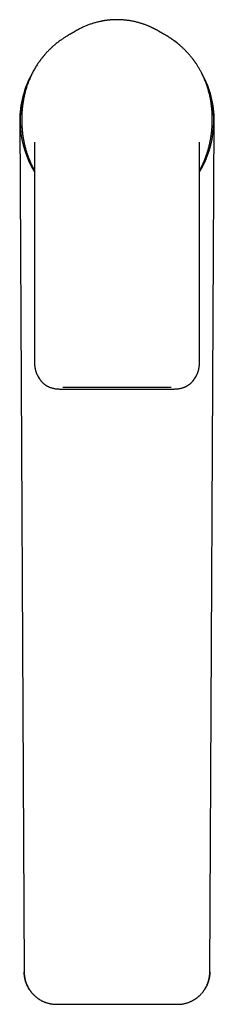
# Model space of a CAD drawing. Header units: millimetres. Extents: x 8 to 789, y 12 to 781.
# Tile 2 of 12: x 384 to 433, y 159 to 404. Entities that reach past the tile are written whole.
import ezdxf

# ---------------------------------------------------------------- set-up
doc = ezdxf.new("R2010")
doc.units = ezdxf.units.MM

msp = doc.modelspace()

# ---------------------------------------------------------------- linework, layer by layer
at = {"color": 7, "linetype": 'Continuous', "lineweight": 30}
for p, q in [((408.5, 404.23), (408.4, 404.22)), ((398.14, 401.37), (397.89, 401.22)), ((384.25, 378.98), (385.36, 167.19)), ((431.64, 167.19), (432.75, 378.98)), ((387.94, 363.5), (387.94, 319.56)), ((429.06, 319.56), (429.06, 363.5)), ((388.88, 315.29), (389.16, 314.85)), ((427.83, 314.84), (427.83, 314.85)), ((427.84, 314.85), (428.12, 315.29)), ((428.12, 315.3), (428.12, 315.29)), ((394.97, 312.7), (422.03, 312.7)), ((394.97, 312.27), (422.03, 312.27)), ((385.36, 167.19), (385.37, 167.19)), ((393.36, 159.09), (423.64, 159.09))]:
    msp.add_line(p, q, dxfattribs=at)
at = {"color": 7, "linetype": 'Continuous', "lineweight": 30, "flags": 128}
for points in [[(392.87, 397.87), (392.86, 397.87), (392.86, 397.86)], [(424.15, 397.86), (424.15, 397.87), (424.14, 397.87)]]:
    msp.add_lwpolyline(points, dxfattribs=at)
at = {"color": 7, "linetype": 'Continuous', "lineweight": 30}
for radius, start, end in [(24.25, 150.6554, 180), (24.25, 0, 29.1325), (24.13, 156.674, 211.575), (24.13, 328.4371, 23.1122)]:
    msp.add_arc((408.5, 378.98), radius, start, end, dxfattribs=at)
for points, knots in [([(408.5, 404.22), (408.47, 404.22), (408.33, 404.22), (408.09, 404.22), (407.79, 404.21), (407.51, 404.2), (407.23, 404.18), (406.97, 404.17), (406.72, 404.15), (406.49, 404.12), (406.27, 404.1), (406.06, 404.08), (405.85, 404.05), (405.63, 404.02), (405.41, 403.99), (405.2, 403.95), (405.02, 403.92), (404.87, 403.89), (404.73, 403.87), (404.61, 403.84), (404.39, 403.8), (404.07, 403.73), (403.65, 403.64), (403.24, 403.53), (402.82, 403.41), (402.4, 403.28), (402, 403.15), (401.59, 403.01), (401.19, 402.86), (400.78, 402.7), (400.38, 402.52), (399.97, 402.34), (399.56, 402.14), (399.14, 401.93), (398.83, 401.76), (398.62, 401.65), (398.51, 401.59), (398.41, 401.53), (398.31, 401.47), (398.23, 401.42), (398.15, 401.38), (398.08, 401.34), (398.02, 401.3), (397.98, 401.27), (397.95, 401.25), (397.92, 401.24), (397.9, 401.23), (397.89, 401.22), (397.89, 401.22)], [0, 0, 0, 0, 0.00937, 0.037011, 0.063684, 0.089387, 0.114121, 0.137887, 0.159407, 0.180067, 0.199866, 0.218804, 0.236882, 0.258268, 0.278309, 0.297006, 0.314357, 0.327047, 0.338907, 0.350337, 0.361809, 0.399353, 0.437348, 0.475795, 0.514695, 0.554049, 0.591754, 0.629888, 0.668451, 0.707444, 0.746871, 0.786959, 0.827863, 0.869576, 0.912097, 0.922854, 0.933661, 0.94447, 0.954523, 0.963563, 0.9716, 0.978642, 0.984707, 0.989816, 0.993044, 0.995784, 0.998078, 1, 1, 1, 1]), ([(408.5, 404.22), (408.5, 404.22), (408.5, 404.23), (408.5, 404.23), (408.5, 404.23)], [0, 0, 0, 0, 0.3324014, 1, 1, 1, 1]), ([(419.11, 401.22), (419.1, 401.23), (419.08, 401.24), (419.05, 401.26), (419.02, 401.27), (419, 401.29), (418.98, 401.3), (418.95, 401.31), (418.93, 401.33), (418.89, 401.35), (418.84, 401.38), (418.77, 401.43), (418.68, 401.48), (418.58, 401.53), (418.48, 401.59), (418.36, 401.66), (418.24, 401.73), (418.1, 401.8), (417.95, 401.88), (417.79, 401.97), (417.62, 402.05), (417.45, 402.14), (417.26, 402.23), (417.07, 402.32), (416.86, 402.42), (416.64, 402.52), (416.4, 402.62), (416.15, 402.72), (415.88, 402.83), (415.6, 402.94), (415.3, 403.05), (415, 403.15), (414.69, 403.25), (414.38, 403.35), (414.05, 403.45), (413.71, 403.54), (413.37, 403.63), (413.03, 403.71), (412.69, 403.79), (412.34, 403.86), (411.97, 403.92), (411.6, 403.99), (411.22, 404.04), (410.84, 404.09), (410.46, 404.13), (410.09, 404.16), (409.7, 404.19), (409.31, 404.21), (408.91, 404.22), (408.64, 404.22), (408.5, 404.22)], [0, 0, 0, 0, 0.005062, 0.009233, 0.01254, 0.015044, 0.016954, 0.019145, 0.021836, 0.025025, 0.031167, 0.038586, 0.047282, 0.057257, 0.068509, 0.080164, 0.092932, 0.106814, 0.121809, 0.137918, 0.15514, 0.172399, 0.190648, 0.209887, 0.230115, 0.251331, 0.274912, 0.299604, 0.325408, 0.352324, 0.380352, 0.409491, 0.437983, 0.467464, 0.497933, 0.529391, 0.561838, 0.592192, 0.623364, 0.655353, 0.688158, 0.72178, 0.75622, 0.791476, 0.824512, 0.858235, 0.892645, 0.927742, 0.963527, 1, 1, 1, 1]), ([(396.9, 400.65), (396.82, 400.6), (396.6, 400.48), (396.25, 400.28), (395.87, 400.05), (395.5, 399.82), (395.15, 399.6), (394.81, 399.37), (394.47, 399.13), (394.23, 398.96), (394.1, 398.86), (394.09, 398.85)], [0, 0, 0, 0, 0.081076, 0.220057, 0.359006, 0.483518, 0.608091, 0.732776, 0.857636, 0.982741, 1, 1, 1, 1]), ([(397.89, 401.22), (397.89, 401.22), (397.88, 401.22), (397.88, 401.21), (397.87, 401.21), (397.86, 401.2), (397.85, 401.2), (397.84, 401.19), (397.83, 401.19), (397.83, 401.18), (397.82, 401.18), (397.81, 401.17), (397.81, 401.17), (397.8, 401.17), (397.8, 401.16), (397.79, 401.16), (397.79, 401.16), (397.78, 401.16), (397.78, 401.15), (397.77, 401.15), (397.77, 401.15), (397.77, 401.14), (397.76, 401.14), (397.75, 401.13), (397.73, 401.13), (397.72, 401.12), (397.68, 401.09), (397.63, 401.06), (397.59, 401.04), (397.58, 401.03), (397.56, 401.02), (397.55, 401.02), (397.54, 401.01), (397.53, 401), (397.52, 401), (397.51, 400.99), (397.5, 400.98), (397.48, 400.98), (397.47, 400.97), (397.46, 400.96), (397.44, 400.95), (397.43, 400.94), (397.41, 400.93), (397.4, 400.93), (397.38, 400.92), (397.37, 400.91), (397.36, 400.9), (397.34, 400.89), (397.33, 400.88), (397.31, 400.88), (397.3, 400.87), (397.28, 400.86), (397.27, 400.85), (397.25, 400.84), (397.24, 400.83), (397.22, 400.83), (397.21, 400.82), (397.2, 400.81), (397.19, 400.81), (397.18, 400.8), (397.17, 400.79), (397.16, 400.79), (397.15, 400.78), (397.14, 400.78), (397.13, 400.77), (397.12, 400.77), (397.11, 400.76), (397.1, 400.76), (397.09, 400.75), (397.08, 400.74), (397.06, 400.74), (397.05, 400.73), (397.03, 400.72), (397.02, 400.72), (397.02, 400.71), (397.02, 400.71), (397.01, 400.71), (397.01, 400.71), (397.01, 400.71), (397, 400.7), (397, 400.7), (396.99, 400.7), (396.98, 400.69), (396.98, 400.69), (396.97, 400.69), (396.96, 400.68), (396.96, 400.68), (396.95, 400.67), (396.94, 400.67), (396.93, 400.66), (396.92, 400.66), (396.91, 400.65), (396.9, 400.65), (396.9, 400.65), (396.9, 400.65)], [0, 0, 0, 0, 0.003852, 0.013464, 0.022736, 0.031669, 0.040264, 0.048518, 0.055991, 0.063161, 0.070031, 0.076598, 0.082864, 0.088829, 0.094491, 0.099853, 0.104912, 0.10967, 0.11405, 0.118138, 0.121936, 0.125465, 0.136908, 0.148633, 0.16064, 0.172928, 0.185496, 0.29869, 0.311368, 0.323891, 0.336132, 0.348091, 0.359769, 0.370965, 0.382096, 0.393345, 0.404712, 0.418398, 0.43225, 0.446273, 0.460563, 0.475168, 0.490087, 0.503892, 0.517956, 0.532302, 0.547013, 0.562096, 0.577551, 0.592464, 0.60758, 0.622695, 0.637803, 0.652905, 0.665486, 0.678015, 0.690322, 0.702393, 0.714227, 0.725825, 0.736543, 0.747041, 0.757272, 0.76723, 0.776913, 0.786885, 0.796549, 0.805905, 0.814954, 0.823789, 0.832569, 0.853053, 0.873241, 0.876443, 0.879638, 0.882877, 0.886404, 0.890252, 0.89442, 0.898909, 0.904218, 0.909914, 0.915999, 0.922472, 0.929333, 0.936582, 0.944218, 0.952244, 0.960657, 0.969458, 0.97848, 0.987876, 0.997646, 1, 1, 1, 1]), ([(420.1, 400.65), (420.1, 400.65), (420.1, 400.65), (420.09, 400.65), (420.08, 400.66), (420.07, 400.66), (420.07, 400.67), (420.06, 400.67), (420.05, 400.68), (420.04, 400.68), (420.04, 400.68), (420.03, 400.69), (420.02, 400.69), (420.02, 400.69), (420.01, 400.7), (420.01, 400.7), (420, 400.7), (420, 400.71), (419.99, 400.71), (419.98, 400.71), (419.97, 400.72), (419.96, 400.73), (419.95, 400.73), (419.94, 400.74), (419.93, 400.74), (419.91, 400.75), (419.89, 400.76), (419.87, 400.78), (419.85, 400.79), (419.84, 400.79), (419.83, 400.8), (419.82, 400.8), (419.81, 400.81), (419.79, 400.82), (419.78, 400.83), (419.77, 400.83), (419.74, 400.85), (419.72, 400.86), (419.69, 400.88), (419.68, 400.89), (419.66, 400.89), (419.65, 400.9), (419.63, 400.91), (419.62, 400.92), (419.61, 400.92), (419.6, 400.93), (419.58, 400.94), (419.57, 400.95), (419.56, 400.95), (419.55, 400.96), (419.54, 400.96), (419.53, 400.97), (419.52, 400.98), (419.51, 400.98), (419.5, 400.99), (419.49, 400.99), (419.48, 401), (419.47, 401.01), (419.45, 401.02), (419.44, 401.02), (419.43, 401.03), (419.41, 401.04), (419.4, 401.05), (419.38, 401.06), (419.37, 401.07), (419.36, 401.07), (419.35, 401.08), (419.34, 401.08), (419.33, 401.09), (419.32, 401.1), (419.31, 401.1), (419.3, 401.11), (419.29, 401.12), (419.28, 401.12), (419.27, 401.13), (419.26, 401.13), (419.26, 401.13), (419.25, 401.14), (419.25, 401.14), (419.24, 401.14), (419.24, 401.14), (419.23, 401.15), (419.23, 401.15), (419.22, 401.16), (419.21, 401.16), (419.21, 401.16), (419.2, 401.17), (419.19, 401.17), (419.18, 401.18), (419.17, 401.18), (419.16, 401.19), (419.15, 401.2), (419.14, 401.2), (419.13, 401.21), (419.12, 401.21), (419.12, 401.22), (419.12, 401.22)], [0, 0, 0, 0, 0.001973, 0.01142, 0.020513, 0.029252, 0.037638, 0.04567, 0.052918, 0.059853, 0.066473, 0.072779, 0.07877, 0.084447, 0.089809, 0.094857, 0.099591, 0.104034, 0.11253, 0.120837, 0.131773, 0.142361, 0.152601, 0.162494, 0.172039, 0.18124, 0.208668, 0.236479, 0.247509, 0.258676, 0.270111, 0.281819, 0.294018, 0.306499, 0.319171, 0.331849, 0.344527, 0.394334, 0.409157, 0.423981, 0.438796, 0.453348, 0.467515, 0.481296, 0.493465, 0.505413, 0.517327, 0.529212, 0.541067, 0.552892, 0.562163, 0.571475, 0.581042, 0.590881, 0.600994, 0.611381, 0.624205, 0.637423, 0.651025, 0.664976, 0.679271, 0.693647, 0.708356, 0.723342, 0.738363, 0.749292, 0.760223, 0.771157, 0.782094, 0.79303, 0.803763, 0.814185, 0.824563, 0.834613, 0.844337, 0.848807, 0.853205, 0.85753, 0.861806, 0.866256, 0.87225, 0.878616, 0.885353, 0.892461, 0.899941, 0.907649, 0.915715, 0.924139, 0.932921, 0.942252, 0.951956, 0.962033, 0.972483, 0.983305, 0.994501, 1, 1, 1, 1]), ([(424.14, 397.87), (424.01, 397.99), (423.74, 398.21), (423.33, 398.53), (422.92, 398.85), (422.49, 399.16), (422.06, 399.46), (421.61, 399.75), (421.14, 400.05), (420.63, 400.35), (420.28, 400.55), (420.1, 400.64)], [0, 0, 0, 0, 0.108005, 0.215777, 0.323413, 0.430994, 0.538584, 0.646231, 0.753967, 0.879796, 1, 1, 1, 1]), ([(392.82, 397.83), (392.74, 397.76), (392.57, 397.62), (392.33, 397.4), (392.09, 397.17), (391.85, 396.95), (391.63, 396.73), (391.43, 396.53), (391.23, 396.32), (391.05, 396.13), (390.87, 395.94), (390.71, 395.76), (390.55, 395.58), (390.4, 395.41), (390.26, 395.24), (390.13, 395.09), (390.01, 394.94), (389.9, 394.8), (389.79, 394.67), (389.7, 394.54), (389.6, 394.42), (389.51, 394.29), (389.42, 394.17), (389.32, 394.05), (389.18, 393.84), (388.98, 393.56), (388.71, 393.18), (388.45, 392.77), (388.17, 392.32), (387.9, 391.87), (387.65, 391.41), (387.4, 390.95), (387.17, 390.48), (386.95, 390.01), (386.74, 389.53), (386.54, 389.07), (386.37, 388.62), (386.21, 388.18), (386.06, 387.74), (385.91, 387.28), (385.77, 386.82), (385.67, 386.43), (385.59, 386.13), (385.53, 385.91), (385.48, 385.69), (385.43, 385.47), (385.38, 385.25), (385.33, 385.02), (385.29, 384.78), (385.24, 384.55), (385.2, 384.33), (385.16, 384.11), (385.13, 383.91), (385.09, 383.71), (385.07, 383.53), (385.04, 383.35), (385.01, 383.17), (384.98, 382.96), (384.96, 382.73), (384.93, 382.48), (384.9, 382.21), (384.87, 381.93), (384.85, 381.66), (384.82, 381.38), (384.81, 381.1), (384.79, 380.82), (384.78, 380.54), (384.77, 380.27), (384.76, 379.99), (384.75, 379.66), (384.75, 379.26), (384.76, 378.81), (384.77, 378.36), (384.79, 377.9), (384.81, 377.45), (384.85, 376.97), (384.9, 376.47), (384.95, 375.94), (385.02, 375.41), (385.1, 374.91), (385.18, 374.44), (385.26, 374), (385.35, 373.56), (385.45, 373.12), (385.56, 372.68), (385.67, 372.24), (385.79, 371.82), (385.92, 371.4), (386.02, 371.06), (386.12, 370.79), (386.18, 370.6), (386.25, 370.41), (386.32, 370.22), (386.38, 370.04), (386.45, 369.86), (386.52, 369.69), (386.59, 369.52), (386.65, 369.38), (386.7, 369.25), (386.74, 369.14), (386.79, 369.03), (386.84, 368.91), (386.91, 368.76), (386.98, 368.59), (387.07, 368.4), (387.16, 368.21), (387.25, 368.02), (387.35, 367.83), (387.44, 367.64), (387.54, 367.45), (387.64, 367.26), (387.74, 367.07), (387.84, 366.89), (387.91, 366.78), (387.94, 366.72)], [0, 0, 0, 0, 0.009219, 0.019655, 0.029713, 0.039397, 0.04871, 0.0575, 0.065939, 0.074029, 0.081771, 0.089315, 0.096501, 0.103329, 0.1098, 0.115916, 0.121677, 0.127083, 0.132134, 0.136842, 0.141463, 0.146104, 0.150764, 0.155444, 0.160147, 0.173195, 0.186408, 0.201892, 0.217561, 0.233268, 0.248973, 0.264667, 0.280059, 0.295445, 0.310971, 0.326693, 0.3402, 0.35386, 0.367674, 0.38169, 0.395954, 0.410465, 0.416929, 0.42344, 0.429999, 0.436605, 0.443258, 0.449771, 0.457096, 0.464038, 0.4706, 0.476782, 0.48303, 0.488836, 0.4942, 0.499278, 0.504615, 0.510258, 0.5173, 0.524765, 0.532654, 0.540966, 0.548745, 0.556849, 0.565011, 0.57312, 0.581175, 0.589177, 0.597124, 0.605017, 0.618286, 0.631425, 0.644484, 0.657559, 0.670646, 0.683741, 0.699177, 0.714608, 0.73003, 0.745434, 0.758485, 0.771516, 0.784531, 0.797618, 0.810999, 0.824692, 0.837006, 0.849573, 0.862398, 0.868536, 0.874658, 0.880557, 0.886219, 0.891644, 0.897509, 0.903069, 0.908323, 0.91327, 0.916942, 0.920423, 0.923725, 0.927108, 0.932269, 0.937814, 0.943743, 0.950056, 0.95675, 0.96262, 0.968755, 0.975154, 0.981647, 0.988008, 0.994237, 1, 1, 1, 1]), ([(393.21, 398.16), (393.2, 398.15), (393.08, 398.06), (392.97, 397.96), (392.87, 397.87)], [0, 0, 0, 0, 0.088733, 1, 1, 1, 1]), ([(394.09, 398.85), (394.03, 398.8), (393.84, 398.67), (393.55, 398.44), (393.32, 398.25), (393.2, 398.16)], [0, 0, 0, 0, 0.204182, 0.601247, 1, 1, 1, 1]), ([(423.72, 398.22), (423.66, 398.27), (423.5, 398.41), (423.24, 398.61), (423.04, 398.75), (422.95, 398.82)], [0, 0, 0, 0, 0.246933, 0.652186, 1, 1, 1, 1]), ([(429.06, 366.72), (429.09, 366.77), (429.18, 366.93), (429.34, 367.23), (429.54, 367.6), (429.71, 367.94), (429.85, 368.23), (429.97, 368.48), (430.07, 368.72), (430.18, 368.95), (430.27, 369.17), (430.35, 369.38), (430.43, 369.57), (430.5, 369.75), (430.56, 369.91), (430.62, 370.05), (430.66, 370.18), (430.71, 370.3), (430.76, 370.43), (430.81, 370.58), (430.87, 370.75), (430.93, 370.94), (431, 371.15), (431.08, 371.38), (431.15, 371.63), (431.23, 371.88), (431.3, 372.15), (431.39, 372.49), (431.5, 372.9), (431.61, 373.38), (431.71, 373.86), (431.8, 374.33), (431.88, 374.78), (431.94, 375.2), (432, 375.61), (432.05, 376.03), (432.1, 376.45), (432.14, 376.89), (432.17, 377.26), (432.19, 377.57), (432.21, 377.8), (432.22, 378.02), (432.23, 378.23), (432.24, 378.43), (432.24, 378.62), (432.25, 378.8), (432.25, 378.97), (432.25, 379.11), (432.25, 379.25), (432.25, 379.36), (432.25, 379.48), (432.25, 379.61), (432.25, 379.75), (432.25, 379.92), (432.24, 380.12), (432.24, 380.33), (432.23, 380.56), (432.22, 380.8), (432.2, 381.06), (432.19, 381.33), (432.16, 381.66), (432.13, 382.06), (432.08, 382.52), (432.03, 382.97), (431.97, 383.41), (431.9, 383.87), (431.81, 384.37), (431.71, 384.89), (431.6, 385.42), (431.47, 385.93), (431.34, 386.45), (431.2, 386.95), (431.04, 387.45), (430.88, 387.94), (430.7, 388.44), (430.52, 388.93), (430.31, 389.42), (430.1, 389.91), (429.88, 390.39), (429.66, 390.83), (429.45, 391.23), (429.26, 391.59), (429.06, 391.94), (428.86, 392.27), (428.67, 392.6), (428.47, 392.9), (428.31, 393.14), (428.2, 393.32), (428.12, 393.43), (428.04, 393.55), (427.95, 393.68), (427.85, 393.82), (427.74, 393.97), (427.62, 394.12), (427.5, 394.29), (427.36, 394.47), (427.22, 394.65), (427.06, 394.85), (426.9, 395.05), (426.72, 395.26), (426.54, 395.48), (426.34, 395.71), (426.13, 395.94), (425.91, 396.18), (425.68, 396.42), (425.45, 396.66), (425.21, 396.89), (424.96, 397.13), (424.7, 397.37), (424.44, 397.61), (424.27, 397.76), (424.19, 397.83)], [0, 0, 0, 0, 0.004501, 0.016911, 0.029504, 0.042276, 0.050229, 0.058245, 0.066087, 0.073513, 0.080528, 0.087024, 0.093132, 0.098853, 0.104187, 0.108238, 0.11204, 0.115866, 0.119869, 0.124049, 0.129789, 0.135832, 0.142178, 0.149313, 0.156797, 0.164629, 0.172786, 0.180978, 0.195481, 0.209822, 0.224, 0.238015, 0.251874, 0.263547, 0.275464, 0.287624, 0.300028, 0.312673, 0.32556, 0.332459, 0.339208, 0.345651, 0.351789, 0.357621, 0.363053, 0.368191, 0.373034, 0.377585, 0.381117, 0.384453, 0.387844, 0.391433, 0.395221, 0.400483, 0.406088, 0.412036, 0.418789, 0.425936, 0.433477, 0.441315, 0.4491, 0.462789, 0.476199, 0.489325, 0.502163, 0.51471, 0.530368, 0.545974, 0.56156, 0.577137, 0.592715, 0.608022, 0.62334, 0.638677, 0.654043, 0.669729, 0.685468, 0.701254, 0.716994, 0.732686, 0.744987, 0.757219, 0.769157, 0.780773, 0.792073, 0.803035, 0.813689, 0.81779, 0.82185, 0.826137, 0.830794, 0.835927, 0.841447, 0.847353, 0.853649, 0.860336, 0.867416, 0.874889, 0.882756, 0.891018, 0.899675, 0.908727, 0.918174, 0.928017, 0.938255, 0.947986, 0.958049, 0.968442, 0.979165, 0.990216, 1, 1, 1, 1]), ([(387.92, 373.74), (387.92, 373.74), (387.92, 373.74), (387.92, 373.72), (387.92, 373.7), (387.92, 373.68), (387.92, 373.65), (387.92, 373.62), (387.92, 373.58), (387.93, 373.54), (387.93, 373.49), (387.93, 373.45), (387.93, 373.4), (387.93, 373.35), (387.93, 373.29), (387.93, 373.23), (387.93, 373.15), (387.93, 373.04), (387.93, 372.93), (387.93, 372.83), (387.93, 372.75), (387.93, 372.68), (387.93, 372.6), (387.93, 372.51), (387.93, 372.4), (387.93, 372.28), (387.93, 372.14), (387.94, 371.98), (387.94, 371.83), (387.94, 371.74), (387.94, 371.69)], [0, 0, 0, 0, 0.023934, 0.059207, 0.09576, 0.123966, 0.152029, 0.178426, 0.203811, 0.227918, 0.249899, 0.270903, 0.291949, 0.313686, 0.338189, 0.365737, 0.396102, 0.446271, 0.494341, 0.540496, 0.566859, 0.594375, 0.625685, 0.660814, 0.707604, 0.759787, 0.817351, 0.880281, 0.948561, 1, 1, 1, 1]), ([(429.07, 371.69), (429.07, 371.75), (429.07, 371.88), (429.07, 372.05), (429.07, 372.21), (429.07, 372.36), (429.07, 372.49), (429.07, 372.61), (429.07, 372.71), (429.07, 372.81), (429.07, 372.9), (429.07, 372.99), (429.07, 373.08), (429.07, 373.18), (429.07, 373.26), (429.08, 373.34), (429.08, 373.41), (429.08, 373.47), (429.08, 373.52), (429.08, 373.56), (429.08, 373.6), (429.08, 373.64), (429.08, 373.67), (429.08, 373.69), (429.08, 373.71), (429.08, 373.73), (429.08, 373.73), (429.08, 373.74), (429.08, 373.74), (429.08, 373.74)], [0, 0, 0, 0, 0.07767, 0.149318, 0.214923, 0.274466, 0.32793, 0.375299, 0.416562, 0.455166, 0.492187, 0.529846, 0.568233, 0.607457, 0.644537, 0.679415, 0.712479, 0.736526, 0.759976, 0.782727, 0.805433, 0.829616, 0.856549, 0.886254, 0.915919, 0.945215, 0.974136, 0.999984, 1, 1, 1, 1]), ([(387.94, 371.7), (387.94, 371.59), (387.94, 371.39), (387.94, 371.09), (387.94, 370.81), (387.94, 370.54), (387.94, 370.29), (387.94, 370.05), (387.94, 369.83), (387.94, 369.63), (387.94, 369.45), (387.94, 369.28), (387.94, 369.13), (387.94, 368.98), (387.95, 368.85), (387.95, 368.73), (387.95, 368.62), (387.95, 368.53), (387.95, 368.44), (387.95, 368.36), (387.95, 368.26), (387.95, 368.14), (387.95, 368), (387.95, 367.86), (387.95, 367.72), (387.95, 367.58), (387.95, 367.44), (387.95, 367.29), (387.95, 367.14), (387.94, 366.98), (387.94, 366.81), (387.94, 366.63), (387.94, 366.44), (387.94, 366.23), (387.94, 366.01), (387.94, 365.78), (387.94, 365.53), (387.94, 365.27), (387.94, 365), (387.94, 364.71), (387.94, 364.41), (387.94, 364.1), (387.94, 363.8), (387.94, 363.59), (387.94, 363.5)], [0, 0, 0, 0, 0.037979, 0.074186, 0.108623, 0.141289, 0.172187, 0.201314, 0.228673, 0.252199, 0.274238, 0.294791, 0.313858, 0.331438, 0.347533, 0.362141, 0.375262, 0.386896, 0.397044, 0.406566, 0.416514, 0.433015, 0.450581, 0.469211, 0.48508, 0.501647, 0.51891, 0.536866, 0.555514, 0.575187, 0.595407, 0.61728, 0.640809, 0.665994, 0.692837, 0.721338, 0.751499, 0.783321, 0.816805, 0.851951, 0.88809, 0.925832, 0.965179, 1, 1, 1, 1]), ([(429.06, 363.5), (429.06, 363.6), (429.06, 363.82), (429.06, 364.15), (429.06, 364.48), (429.06, 364.8), (429.06, 365.1), (429.06, 365.38), (429.06, 365.64), (429.06, 365.88), (429.06, 366.11), (429.06, 366.32), (429.06, 366.52), (429.06, 366.71), (429.06, 366.88), (429.06, 367.04), (429.06, 367.19), (429.06, 367.35), (429.06, 367.51), (429.06, 367.68), (429.06, 367.83), (429.06, 367.95), (429.06, 368.06), (429.06, 368.16), (429.06, 368.25), (429.06, 368.34), (429.06, 368.43), (429.06, 368.52), (429.06, 368.61), (429.06, 368.72), (429.06, 368.84), (429.06, 368.97), (429.06, 369.11), (429.06, 369.27), (429.06, 369.44), (429.06, 369.62), (429.06, 369.81), (429.06, 370.01), (429.06, 370.23), (429.06, 370.45), (429.06, 370.68), (429.06, 370.92), (429.06, 371.17), (429.06, 371.43), (429.07, 371.6), (429.07, 371.69)], [0, 0, 0, 0, 0.03795, 0.080255, 0.120688, 0.159249, 0.195938, 0.230756, 0.261871, 0.291325, 0.319119, 0.345254, 0.369732, 0.392552, 0.413717, 0.433227, 0.451292, 0.468672, 0.490501, 0.511269, 0.530974, 0.544028, 0.556567, 0.568594, 0.580107, 0.591109, 0.601599, 0.612488, 0.624012, 0.637024, 0.651524, 0.667511, 0.684985, 0.703946, 0.724394, 0.746329, 0.769751, 0.794659, 0.821055, 0.848938, 0.876591, 0.905566, 0.935864, 0.967486, 1, 1, 1, 1]), ([(387.95, 363.5), (387.94, 363.5), (387.94, 363.5), (387.94, 363.5), (387.94, 363.5)], [0, 0, 0, 0, 0.956628, 1, 1, 1, 1]), ([(387.94, 319.56), (387.94, 319.46), (387.94, 319.26), (387.94, 318.97), (387.95, 318.69), (387.96, 318.42), (387.98, 318.16), (388.01, 317.92), (388.03, 317.68), (388.07, 317.46), (388.11, 317.24), (388.16, 317.03), (388.21, 316.83), (388.26, 316.65), (388.32, 316.48), (388.37, 316.33), (388.43, 316.18), (388.48, 316.05), (388.54, 315.94), (388.59, 315.83), (388.63, 315.74), (388.68, 315.65), (388.72, 315.58), (388.75, 315.52), (388.78, 315.47), (388.8, 315.43), (388.83, 315.39), (388.84, 315.36), (388.86, 315.33), (388.87, 315.31), (388.88, 315.3), (388.88, 315.29)], [0, 0, 0, 0, 0.067159, 0.132085, 0.194689, 0.254912, 0.312717, 0.368092, 0.421039, 0.471576, 0.521958, 0.569752, 0.61499, 0.657651, 0.697664, 0.735027, 0.768874, 0.800212, 0.829041, 0.855366, 0.879187, 0.900508, 0.919331, 0.933752, 0.946331, 0.957528, 0.967534, 0.976515, 0.984701, 0.992401, 1, 1, 1, 1]), ([(387.94, 319.56), (387.94, 319.56), (387.94, 319.56), (387.94, 319.56), (387.94, 319.56)], [0, 0, 0, 0, 0.062216, 1, 1, 1, 1]), ([(428.12, 315.29), (428.12, 315.3), (428.13, 315.31), (428.14, 315.33), (428.16, 315.36), (428.19, 315.4), (428.22, 315.46), (428.26, 315.52), (428.3, 315.6), (428.35, 315.69), (428.4, 315.8), (428.46, 315.92), (428.52, 316.06), (428.59, 316.21), (428.65, 316.36), (428.7, 316.52), (428.75, 316.69), (428.8, 316.86), (428.85, 317.04), (428.89, 317.24), (428.93, 317.45), (428.97, 317.66), (429, 317.89), (429.02, 318.14), (429.04, 318.4), (429.05, 318.68), (429.06, 318.96), (429.06, 319.26), (429.06, 319.46), (429.06, 319.56)], [0, 0, 0, 0, 0.003757, 0.009204, 0.018035, 0.029401, 0.043317, 0.059794, 0.078836, 0.103009, 0.130362, 0.160899, 0.194626, 0.231547, 0.271666, 0.30784, 0.346274, 0.386963, 0.429836, 0.474889, 0.522146, 0.571635, 0.623378, 0.680018, 0.739152, 0.800766, 0.864825, 0.931268, 1, 1, 1, 1]), ([(429.06, 319.56), (429.06, 319.56), (429.06, 319.56), (429.06, 319.56), (429.06, 319.56)], [0, 0, 0, 0, 0.403194, 1, 1, 1, 1]), ([(389.16, 314.85), (389.17, 314.84), (389.17, 314.83), (389.19, 314.81), (389.21, 314.78), (389.23, 314.74), (389.26, 314.7), (389.29, 314.65), (389.33, 314.6), (389.37, 314.55), (389.41, 314.5), (389.47, 314.42), (389.55, 314.31), (389.66, 314.18), (389.77, 314.05), (389.89, 313.93), (390.01, 313.81), (390.13, 313.7), (390.26, 313.6), (390.38, 313.5), (390.51, 313.4), (390.65, 313.3), (390.8, 313.2), (390.96, 313.1), (391.13, 313), (391.32, 312.91), (391.51, 312.82), (391.72, 312.73), (391.93, 312.65), (392.16, 312.58), (392.39, 312.51), (392.64, 312.45), (392.91, 312.4), (393.18, 312.36), (393.46, 312.33), (393.75, 312.3), (394.04, 312.28), (394.35, 312.28), (394.66, 312.27), (394.87, 312.27), (394.97, 312.27)], [0, 0, 0, 0, 0.005551, 0.011103, 0.016907, 0.023184, 0.030996, 0.039792, 0.049104, 0.058685, 0.068536, 0.078658, 0.103591, 0.130038, 0.153676, 0.178423, 0.204239, 0.231111, 0.252996, 0.275959, 0.300138, 0.325535, 0.352651, 0.381037, 0.4107, 0.441642, 0.473867, 0.506768, 0.540911, 0.576298, 0.61289, 0.651306, 0.690932, 0.731809, 0.773961, 0.817399, 0.861304, 0.906411, 0.952667, 1, 1, 1, 1]), ([(422.03, 312.27), (422.15, 312.27), (422.38, 312.27), (422.72, 312.28), (423.05, 312.29), (423.37, 312.31), (423.67, 312.34), (423.97, 312.38), (424.25, 312.43), (424.52, 312.49), (424.77, 312.55), (424.99, 312.62), (425.2, 312.7), (425.39, 312.77), (425.57, 312.85), (425.75, 312.94), (425.92, 313.03), (426.09, 313.13), (426.26, 313.24), (426.42, 313.35), (426.57, 313.46), (426.71, 313.57), (426.84, 313.67), (426.96, 313.78), (427.06, 313.88), (427.16, 313.98), (427.25, 314.07), (427.33, 314.16), (427.4, 314.24), (427.46, 314.32), (427.53, 314.4), (427.58, 314.48), (427.64, 314.55), (427.69, 314.62), (427.74, 314.7), (427.79, 314.78), (427.82, 314.82), (427.84, 314.85)], [0, 0, 0, 0, 0.051976, 0.102676, 0.152006, 0.199904, 0.246339, 0.290521, 0.333312, 0.374753, 0.414898, 0.447919, 0.479918, 0.510897, 0.540857, 0.569799, 0.597725, 0.629338, 0.659549, 0.688363, 0.715786, 0.742282, 0.767346, 0.79098, 0.813189, 0.833972, 0.852971, 0.870562, 0.88675, 0.901541, 0.916689, 0.930757, 0.944046, 0.956583, 0.972189, 0.98662, 1, 1, 1, 1]), ([(386.81, 162.58), (386.78, 162.61), (386.66, 162.77), (386.48, 163.07), (386.31, 163.39), (386.2, 163.61), (386.14, 163.72), (386.09, 163.84), (386.03, 163.96), (385.98, 164.08), (385.9, 164.28), (385.8, 164.57), (385.67, 164.98), (385.55, 165.44), (385.45, 165.97), (385.38, 166.56), (385.37, 166.97), (385.36, 167.19)], [0, 0, 0, 0, 0.024334, 0.119676, 0.217832, 0.244009, 0.270379, 0.296943, 0.3237, 0.35065, 0.377794, 0.452884, 0.539419, 0.637399, 0.746823, 0.867691, 1, 1, 1, 1]), ([(385.37, 167.19), (385.37, 167.17), (385.37, 167.14), (385.37, 167.09), (385.37, 167.05), (385.37, 167.01), (385.37, 166.97), (385.37, 166.93), (385.38, 166.86), (385.38, 166.76), (385.39, 166.63), (385.4, 166.48), (385.42, 166.31), (385.44, 166.14), (385.47, 165.95), (385.5, 165.74), (385.55, 165.53), (385.6, 165.3), (385.66, 165.07), (385.73, 164.82), (385.81, 164.58), (385.89, 164.34), (385.99, 164.1), (386.08, 163.88), (386.19, 163.65), (386.3, 163.42), (386.43, 163.18), (386.56, 162.95), (386.68, 162.76), (386.79, 162.61), (386.87, 162.48), (386.96, 162.35), (387.06, 162.23), (387.15, 162.1), (387.26, 161.97), (387.38, 161.83), (387.51, 161.69), (387.64, 161.55), (387.77, 161.41), (387.92, 161.27), (388.08, 161.12), (388.25, 160.98), (388.42, 160.83), (388.61, 160.69), (388.8, 160.55), (388.99, 160.42), (389.19, 160.29), (389.4, 160.17), (389.61, 160.05), (389.84, 159.93), (390.08, 159.81), (390.33, 159.71), (390.58, 159.6), (390.85, 159.51), (391.14, 159.42), (391.43, 159.34), (391.73, 159.27), (392.02, 159.21), (392.3, 159.17), (392.55, 159.13), (392.82, 159.11), (393.09, 159.1), (393.27, 159.09), (393.36, 159.09)], [0, 0, 0, 0, 0.0044751, 0.008223, 0.011365, 0.0144908, 0.0176789, 0.0209294, 0.0242422, 0.0336739, 0.0435787, 0.0560211, 0.0691813, 0.0830592, 0.0987246, 0.1152137, 0.1325265, 0.1506629, 0.1696227, 0.1904251, 0.2109588, 0.2310945, 0.2508321, 0.2701717, 0.289113, 0.3109251, 0.3321838, 0.3528893, 0.373042, 0.3855791, 0.3978927, 0.409983, 0.4219506, 0.4346498, 0.448275, 0.4628259, 0.4783023, 0.4929887, 0.5084211, 0.5245902, 0.5414934, 0.5591309, 0.5775032, 0.5966108, 0.6142539, 0.6324816, 0.6512943, 0.6706922, 0.6906759, 0.7108731, 0.7316356, 0.7529636, 0.7748573, 0.7977303, 0.8211902, 0.8452376, 0.8698738, 0.8951003, 0.9153378, 0.9359435, 0.95692, 0.9782707, 1, 1, 1, 1]), ([(423.64, 159.09), (423.73, 159.09), (423.91, 159.1), (424.18, 159.11), (424.44, 159.13), (424.69, 159.16), (424.94, 159.2), (425.19, 159.25), (425.45, 159.31), (425.71, 159.37), (425.97, 159.45), (426.21, 159.53), (426.45, 159.62), (426.68, 159.71), (426.9, 159.8), (427.11, 159.9), (427.3, 160), (427.49, 160.1), (427.66, 160.2), (427.83, 160.31), (428, 160.41), (428.16, 160.52), (428.32, 160.63), (428.46, 160.74), (428.6, 160.85), (428.74, 160.97), (428.89, 161.09), (429.04, 161.23), (429.21, 161.4), (429.4, 161.58), (429.6, 161.8), (429.79, 162.03), (429.97, 162.27), (430.16, 162.52), (430.33, 162.78), (430.5, 163.06), (430.66, 163.34), (430.81, 163.63), (430.94, 163.93), (431.06, 164.23), (431.17, 164.52), (431.26, 164.78), (431.32, 165), (431.37, 165.19), (431.42, 165.38), (431.46, 165.56), (431.5, 165.75), (431.53, 165.93), (431.56, 166.11), (431.58, 166.27), (431.59, 166.42), (431.61, 166.56), (431.62, 166.68), (431.62, 166.79), (431.63, 166.87), (431.63, 166.94), (431.63, 167.02), (431.63, 167.1), (431.63, 167.16), (431.63, 167.19)], [0, 0, 0, 0, 0.021554, 0.042655, 0.063307, 0.083513, 0.103276, 0.122598, 0.144805, 0.166402, 0.187391, 0.207771, 0.227898, 0.247395, 0.266262, 0.284499, 0.302107, 0.318787, 0.334859, 0.350323, 0.36518, 0.381381, 0.396792, 0.411413, 0.425243, 0.438283, 0.454613, 0.471117, 0.487843, 0.510591, 0.53372, 0.557232, 0.581128, 0.605855, 0.630985, 0.656518, 0.682454, 0.708755, 0.734409, 0.759706, 0.784645, 0.809224, 0.824679, 0.839988, 0.855151, 0.870168, 0.88504, 0.899766, 0.914289, 0.928064, 0.939459, 0.950173, 0.960205, 0.969556, 0.975084, 0.980343, 0.985891, 0.992442, 1, 1, 1, 1]), ([(431.64, 167.19), (431.63, 166.95), (431.62, 166.49), (431.53, 165.84), (431.44, 165.39), (431.36, 165.1), (431.32, 164.95), (431.28, 164.81), (431.24, 164.68), (431.19, 164.55), (431.15, 164.43), (431.11, 164.32), (431.01, 164.06), (430.84, 163.66), (430.57, 163.15), (430.31, 162.74), (430.08, 162.41), (429.92, 162.19), (429.82, 162.07), (429.79, 162.03)], [0, 0, 0, 0, 0.129358, 0.246124, 0.350296, 0.378591, 0.405793, 0.431901, 0.456915, 0.480834, 0.50366, 0.525392, 0.54603, 0.652911, 0.75629, 0.856169, 0.914426, 0.971424, 1, 1, 1, 1])]:
    msp.add_open_spline(points, degree=3, knots=knots, dxfattribs=at)

doc.saveas('drawing.dxf')
